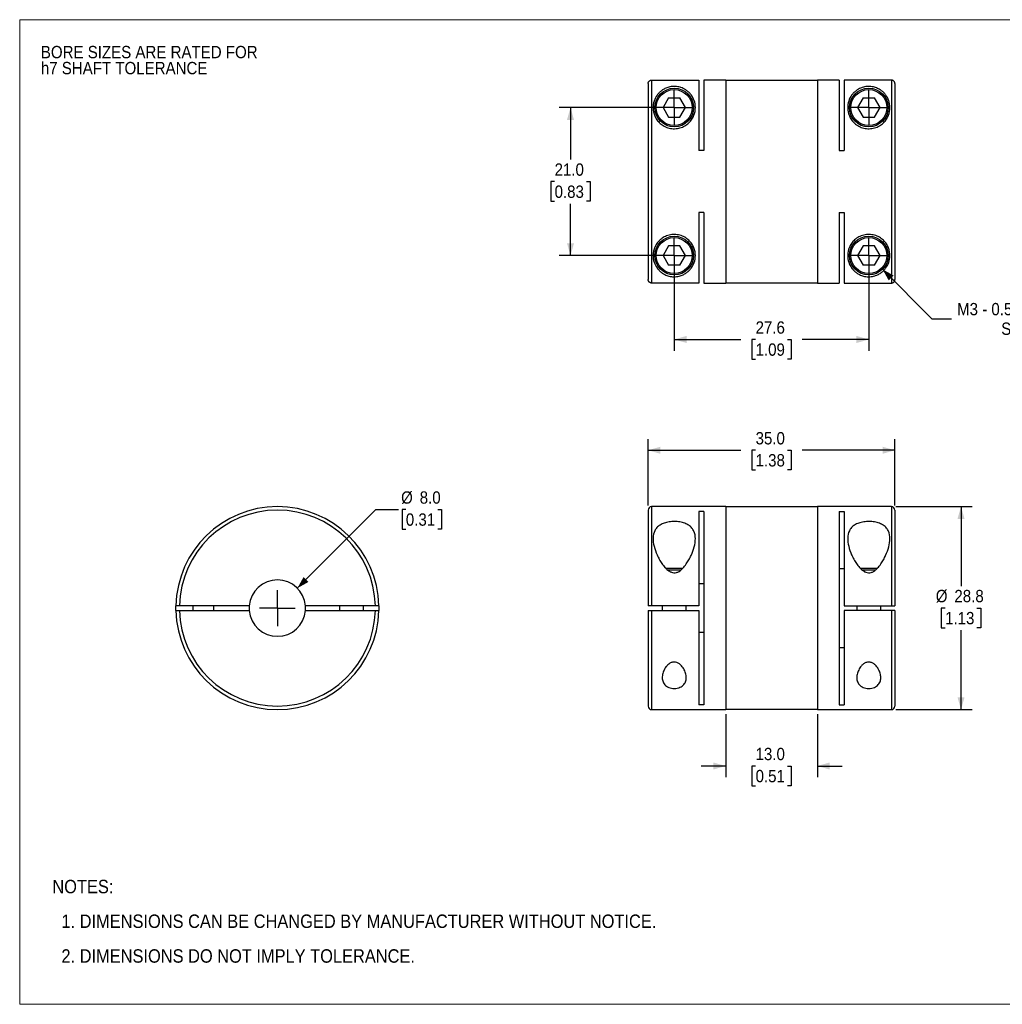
# Model space of a CAD drawing. Header units: millimetres. Extents: x 0 to 216, y 0 to 140.
# Tile 1 of 2: x 0 to 139, y 0 to 140. Entities that reach past the tile are written whole.
import ezdxf

# ---------------------------------------------------------------- set-up
doc = ezdxf.new("R2010")
doc.units = ezdxf.units.MM
doc.header["$LTSCALE"] = 0.5
doc.linetypes.add('SLD-Solid', pattern=[0])
doc.layers.add('SLD-0', color=7, linetype='SLD-Solid', lineweight=25)
doc.layers.add('TEXT', color=140, linetype='SLD-Solid', lineweight=25)
doc.styles.add('SLDTEXTSTYLE0', font='GOTHIC.TTF', dxfattribs={"width": 0.913})
doc.dimstyles.new('SLDDIMSTYLE0', dxfattribs={"dimtxt": 1.75, "dimasz": 1.75, "dimexe": 0, "dimexo": 0.0625, "dimgap": 0.4375, "dimtad": 0, "dimtih": 1, "dimtoh": 1, "dimdec": 1, "dimrnd": 1e-09, "dimzin": 4, "dimdsep": 46, "dimtxsty": 'SLDTEXTSTYLE0', "dimsah": 1, "dimcen": 0, "dimadec": 0, "dimazin": 1, "dimtfac": 1, "dimtdec": 1, "dimtofl": 0, "dimtmove": 0, "dimatfit": 3, "dimfxl": 0, "dimfrac": 2, "dimtolj": 1, "dimtzin": 12, "dimarcsym": 0})
doc.dimstyles.new('SLDDIMSTYLE1', dxfattribs={"dimtxt": 1.75, "dimasz": 1.75, "dimexe": 0, "dimexo": 0.0625, "dimgap": 0.4375, "dimtad": 0, "dimtih": 1, "dimtoh": 1, "dimdec": 1, "dimrnd": 1e-09, "dimzin": 4, "dimdsep": 46, "dimtxsty": 'SLDTEXTSTYLE0', "dimsah": 1, "dimcen": 0.09, "dimadec": 0, "dimazin": 1, "dimtfac": 1, "dimtdec": 1, "dimtmove": 0, "dimatfit": 0, "dimfxl": 0, "dimfrac": 2, "dimtolj": 1, "dimtzin": 12, "dimarcsym": 0})
doc.dimstyles.new('SLDDIMSTYLE2', dxfattribs={"dimtxt": 1.75, "dimasz": 1.75, "dimexe": 0, "dimexo": 0.0625, "dimgap": 0.4375, "dimtad": 0, "dimtih": 1, "dimtoh": 1, "dimdec": 1, "dimrnd": 1e-09, "dimzin": 4, "dimdsep": 46, "dimtxsty": 'SLDTEXTSTYLE0', "dimsah": 1, "dimcen": 0.09, "dimadec": 0, "dimazin": 1, "dimtfac": 1, "dimtdec": 1, "dimtofl": 0, "dimtmove": 0, "dimatfit": 3, "dimfxl": 0, "dimfrac": 2, "dimtolj": 1, "dimtzin": 12, "dimarcsym": 0})
doc.dimstyles.new('SLDDIMSTYLE3', dxfattribs={"dimtxt": 1.75, "dimasz": 1.75, "dimexe": 0, "dimexo": 0.0625, "dimgap": 0.4375, "dimtad": 0, "dimtih": 1, "dimtoh": 1, "dimdec": 1, "dimrnd": 1e-09, "dimzin": 12, "dimdsep": 46, "dimtxsty": 'SLDTEXTSTYLE0', "dimsah": 1, "dimcen": 0.09, "dimadec": 0, "dimazin": 3, "dimtfac": 1, "dimtdec": 1, "dimtofl": 0, "dimtmove": 0, "dimatfit": 3, "dimfxl": 0, "dimfrac": 2, "dimtolj": 1, "dimtzin": 12, "dimarcsym": 0})
doc.dimstyles.new('SLDDIMSTYLE4', dxfattribs={"dimtxt": 1.75, "dimasz": 1.75, "dimexe": 0, "dimexo": 0.0625, "dimgap": 0.4375, "dimtad": 0, "dimtih": 1, "dimtoh": 1, "dimdec": 1, "dimrnd": 1e-09, "dimzin": 12, "dimdsep": 46, "dimtxsty": 'SLDTEXTSTYLE0', "dimsah": 1, "dimcen": 0, "dimadec": 0, "dimazin": 3, "dimtfac": 1, "dimtdec": 1, "dimtofl": 0, "dimtmove": 0, "dimatfit": 3, "dimfxl": 0, "dimfrac": 2, "dimtolj": 1, "dimtzin": 12, "dimarcsym": 0})

# ---------------------------------------------------------------- blocks, each defined once
blk = doc.blocks.new('Block2')
at = {"color": 7, "linetype": 'SLD-Solid', "lineweight": 18}
for p, q in [((0, 139.7), (215.9, 139.7)), ((0, 139.7), (0, 0)), ((215.9, 139.7), (215.9, 0)), ((0, 0), (215.9, 0))]:
    blk.add_line(p, q, dxfattribs=at)
blk = doc.blocks.new('SW_NOTE_0_2')
at = {"layer": 'SLD-0', "color": 0, "char_height": 1.75, "attachment_point": 1, "style": 'SLDTEXTSTYLE0'}
for s, insert in [('BORE SIZES ARE RATED FOR ', (0, 2.24)), ('h7 SHAFT TOLERANCE', (0, -0.03))]:
    blk.add_mtext(s, dxfattribs=dict(at, insert=insert))
blk = doc.blocks.new('SW_NOTE_0_3')
at = {"layer": 'TEXT', "color": 0, "char_height": 1.905, "attachment_point": 1, "style": 'SLDTEXTSTYLE0'}
for s, insert in [('NOTES:', (0, 2.43)), ('  1. DIMENSIONS CAN BE CHANGED BY MANUFACTURER WITHOUT NOTICE.', (0, -2.49)), ('  2. DIMENSIONS DO NOT IMPLY TOLERANCE.', (0, -7.42))]:
    blk.add_mtext(s, dxfattribs=dict(at, insert=insert))
blk = doc.blocks.new('_D')
at = {"layer": 'SLD-0'}
for p, q in [((39.38, 59.04), (50.53, 70.19)), ((50.53, 70.19), (53.71, 70.19)), ((54.77, 70.19), (54.24, 70.19)), ((54.24, 70.19), (54.24, 67.41)), ((59.3, 70.19), (59.83, 70.19)), ((59.83, 70.19), (59.83, 67.41)), ((54.24, 67.41), (54.77, 67.41)), ((59.83, 67.41), (59.3, 67.41))]:
    blk.add_line(p, q, dxfattribs=at)
blk.add_solid([(39.38, 59.04), (40.97, 59.93), (40.27, 60.63)], dxfattribs=at)
at = {"layer": 'SLD-0', "char_height": 1.75, "attachment_point": 1, "style": 'SLDTEXTSTYLE0'}
for s, insert in [('%%c', (54.1, 72.78)), ('8.0', (56.74, 72.78)), ('0.31', (54.77, 69.65))]:
    blk.add_mtext(s, dxfattribs=dict(at, insert=insert))
blk = doc.blocks.new('SW_CENTERMARKSYMBOL_0')
at = {"layer": 'SLD-0', "color": 0}
for q in [(0, 2.54), (-2.54, 0), (0, -2.54), (2.54, 0)]:
    blk.add_line((0, 0), q, dxfattribs=at)
blk = doc.blocks.new('_D_1')
at = {"layer": 'SLD-0'}
for p, q in [((100.14, 41.18), (100.14, 32.23)), ((113.14, 41.18), (113.14, 32.23)), ((100.14, 33.81), (96.64, 33.81)), ((104.38, 33.8), (103.84, 33.8)), ((103.84, 33.8), (103.84, 31.02)), ((108.9, 33.8), (109.43, 33.8)), ((109.43, 33.8), (109.43, 31.02)), ((113.14, 33.81), (116.64, 33.81)), ((103.84, 31.02), (104.38, 31.02)), ((109.43, 31.02), (108.9, 31.02))]:
    blk.add_line(p, q, dxfattribs=at)
for points in [[(100.14, 33.81), (98.39, 34.31), (98.39, 33.31)], [(113.14, 33.81), (114.89, 33.31), (114.89, 34.31)]]:
    blk.add_solid(points, dxfattribs=at)
at = {"layer": 'SLD-0', "char_height": 1.75, "attachment_point": 1, "style": 'SLDTEXTSTYLE0'}
for s, insert in [('13.0', (104.38, 36.39)), ('0.51', (104.38, 33.26))]:
    blk.add_mtext(s, dxfattribs=dict(at, insert=insert))
blk = doc.blocks.new('_D_2')
at = {"layer": 'SLD-0'}
for p, q in [((89.14, 70.75), (89.14, 80.2)), ((124.14, 70.75), (124.14, 80.2)), ((89.14, 78.61), (102.31, 78.61)), ((104.38, 78.6), (103.84, 78.6)), ((103.84, 78.6), (103.84, 75.82)), ((108.9, 78.6), (109.43, 78.6)), ((109.43, 78.6), (109.43, 75.82)), ((124.14, 78.61), (110.97, 78.61)), ((103.84, 75.82), (104.38, 75.82)), ((109.43, 75.82), (108.9, 75.82))]:
    blk.add_line(p, q, dxfattribs=at)
for points in [[(89.14, 78.61), (90.89, 78.11), (90.89, 79.11)], [(124.14, 78.61), (122.39, 79.11), (122.39, 78.11)]]:
    blk.add_solid(points, dxfattribs=at)
at = {"layer": 'SLD-0', "char_height": 1.75, "attachment_point": 1, "style": 'SLDTEXTSTYLE0'}
for s, insert in [('35.0', (104.38, 81.19)), ('1.38', (104.38, 78.06))]:
    blk.add_mtext(s, dxfattribs=dict(at, insert=insert))
blk = doc.blocks.new('_D_3')
at = {"layer": 'SLD-0'}
for p, q in [((124.27, 70.61), (135.11, 70.61)), ((133.52, 70.61), (133.52, 59.35)), ((131.26, 56.21), (130.72, 56.21)), ((130.72, 56.21), (130.72, 53.43)), ((135.78, 56.21), (136.32, 56.21)), ((136.32, 56.21), (136.32, 53.43)), ((130.72, 53.43), (131.26, 53.43)), ((136.32, 53.43), (135.78, 53.43)), ((133.52, 41.81), (133.52, 53.08)), ((124.27, 41.81), (135.11, 41.81))]:
    blk.add_line(p, q, dxfattribs=at)
for points in [[(133.52, 70.61), (133.02, 68.86), (134.02, 68.86)], [(133.52, 41.81), (134.02, 43.56), (133.02, 43.56)]]:
    blk.add_solid(points, dxfattribs=at)
at = {"layer": 'SLD-0', "char_height": 1.75, "attachment_point": 1, "style": 'SLDTEXTSTYLE0'}
for s, insert in [('%%c', (129.94, 58.8)), ('28.8', (132.58, 58.8)), ('1.13', (131.26, 55.67))]:
    blk.add_mtext(s, dxfattribs=dict(at, insert=insert))
blk = doc.blocks.new('_D_5')
at = {"layer": 'SLD-0'}
for p, q in [((92.2, 127.23), (76.54, 127.23)), ((78.13, 127.23), (78.13, 119.88)), ((75.87, 116.72), (75.33, 116.72)), ((75.33, 116.72), (75.33, 113.94)), ((80.39, 116.72), (80.93, 116.72)), ((80.93, 116.72), (80.93, 113.94)), ((75.33, 113.94), (75.87, 113.94)), ((78.13, 106.23), (78.13, 113.58)), ((80.93, 113.94), (80.39, 113.94)), ((92.2, 106.23), (76.54, 106.23))]:
    blk.add_line(p, q, dxfattribs=at)
for points in [[(78.13, 127.23), (77.63, 125.48), (78.63, 125.48)], [(78.13, 106.23), (78.63, 107.98), (77.63, 107.98)]]:
    blk.add_solid(points, dxfattribs=at)
at = {"layer": 'SLD-0', "char_height": 1.75, "attachment_point": 1, "style": 'SLDTEXTSTYLE0'}
for s, insert in [('21.0', (75.87, 119.31)), ('0.83', (75.87, 116.17))]:
    blk.add_mtext(s, dxfattribs=dict(at, insert=insert))
blk = doc.blocks.new('_D_6')
at = {"layer": 'SLD-0'}
for p, q in [((92.84, 105.59), (92.84, 92.74)), ((120.44, 105.59), (120.44, 92.74)), ((92.84, 94.33), (102.31, 94.33)), ((104.38, 94.31), (103.84, 94.31)), ((103.84, 94.31), (103.84, 91.53)), ((108.9, 94.31), (109.43, 94.31)), ((109.43, 94.31), (109.43, 91.53)), ((120.44, 94.33), (110.97, 94.33)), ((103.84, 91.53), (104.38, 91.53)), ((109.43, 91.53), (108.9, 91.53))]:
    blk.add_line(p, q, dxfattribs=at)
for points in [[(92.84, 94.33), (94.59, 93.83), (94.59, 94.83)], [(120.44, 94.33), (118.69, 94.83), (118.69, 93.83)]]:
    blk.add_solid(points, dxfattribs=at)
at = {"layer": 'SLD-0', "char_height": 1.75, "attachment_point": 1, "style": 'SLDTEXTSTYLE0'}
for s, insert in [('27.6', (104.38, 96.9)), ('1.09', (104.38, 93.77))]:
    blk.add_mtext(s, dxfattribs=dict(at, insert=insert))
blk = doc.blocks.new('_D_7')
at = {"layer": 'SLD-0'}
for p, q in [((122.38, 104.29), (129.39, 97.28)), ((129.39, 97.28), (132.17, 97.28))]:
    blk.add_line(p, q, dxfattribs=at)
blk.add_solid([(122.38, 104.29), (123.27, 102.69), (123.97, 103.4)], dxfattribs=at)
at = {"layer": 'SLD-0', "char_height": 1.75, "attachment_point": 1, "style": 'SLDTEXTSTYLE0'}
for s, insert in [('M3 - 0.5 X 10MM', (132.96, 99.51)), ('SHCS', (139.22, 96.73))]:
    blk.add_mtext(s, dxfattribs=dict(at, insert=insert))
blk = doc.blocks.new('SW_CENTERMARKSYMBOL_2')
at = {"layer": 'SLD-0', "color": 0}
for q in [(0, 2.54), (-2.54, 0), (0, -2.54), (2.54, 0)]:
    blk.add_line((0, 0), q, dxfattribs=at)
blk = doc.blocks.new('SW_CENTERMARKSYMBOL_3')
at = {"layer": 'SLD-0', "color": 0}
for q in [(0, 2.54), (-2.54, 0), (0, -2.54), (2.54, 0)]:
    blk.add_line((0, 0), q, dxfattribs=at)
blk = doc.blocks.new('SW_CENTERMARKSYMBOL_4')
at = {"layer": 'SLD-0', "color": 0}
for q in [(0, 2.54), (-2.54, 0), (0, -2.54), (2.54, 0)]:
    blk.add_line((0, 0), q, dxfattribs=at)
blk = doc.blocks.new('SW_CENTERMARKSYMBOL_5')
at = {"layer": 'SLD-0', "color": 0}
for q in [(0, 2.54), (-2.54, 0), (0, -2.54), (2.54, 0)]:
    blk.add_line((0, 0), q, dxfattribs=at)

msp = doc.modelspace()

# ---------------------------------------------------------------- linework, layer by layer
for p, q in [((89.14, 130.63), (89.14, 102.83)), ((89.64, 131.13), (89.64, 102.33)), ((89.64, 131.13), (96.34, 131.13)), ((96.34, 131.13), (96.34, 121.13)), ((100.14, 131.13), (97.04, 131.13)), ((97.04, 131.13), (97.04, 121.13)), ((100.14, 131.13), (100.14, 102.33)), ((113.14, 131.08), (100.14, 131.08)), ((116.24, 131.13), (113.14, 131.13)), ((113.14, 131.13), (113.14, 102.33)), ((116.24, 131.13), (116.24, 121.13)), ((116.94, 131.13), (116.94, 121.13)), ((123.64, 131.13), (116.94, 131.13)), ((123.64, 131.13), (123.64, 102.33)), ((124.14, 130.63), (124.14, 102.83)), ((92.04, 128.6), (91.25, 127.23)), ((92.04, 128.6), (93.63, 128.6)), ((94.43, 127.23), (93.63, 128.6)), ((119.64, 128.6), (118.85, 127.23)), ((119.64, 128.6), (121.23, 128.6)), ((122.03, 127.23), (121.23, 128.6)), ((91.25, 127.23), (92.04, 125.85)), ((93.63, 125.85), (94.43, 127.23)), ((118.85, 127.23), (119.64, 125.85)), ((121.23, 125.85), (122.03, 127.23)), ((92.04, 125.85), (93.63, 125.85)), ((119.64, 125.85), (121.23, 125.85)), ((97.04, 121.13), (96.34, 121.13)), ((116.24, 121.13), (116.94, 121.13)), ((97.04, 112.33), (96.34, 112.33)), ((96.34, 112.33), (96.34, 102.33)), ((97.04, 112.33), (97.04, 102.33)), ((116.24, 112.33), (116.94, 112.33)), ((116.24, 112.33), (116.24, 102.33)), ((116.94, 112.33), (116.94, 102.33)), ((92.04, 107.6), (91.25, 106.23)), ((93.63, 107.6), (92.04, 107.6)), ((94.43, 106.23), (93.63, 107.6)), ((119.64, 107.6), (118.85, 106.23)), ((121.23, 107.6), (119.64, 107.6)), ((122.03, 106.23), (121.23, 107.6)), ((91.25, 106.23), (92.04, 104.85)), ((93.63, 104.85), (94.43, 106.23)), ((118.85, 106.23), (119.64, 104.85)), ((121.23, 104.85), (122.03, 106.23)), ((93.63, 104.85), (92.04, 104.85)), ((121.23, 104.85), (119.64, 104.85)), ((96.34, 102.33), (89.64, 102.33)), ((97.04, 102.33), (100.14, 102.33)), ((100.14, 102.38), (113.14, 102.38)), ((113.14, 102.33), (116.24, 102.33)), ((116.94, 102.33), (123.64, 102.33)), ((89.14, 70.11), (89.14, 56.56)), ((100.14, 70.61), (89.64, 70.61)), ((89.64, 70.61), (89.64, 56.56)), ((97.04, 69.93), (96.34, 69.93)), ((96.34, 69.93), (96.34, 56.56)), ((97.04, 69.93), (97.04, 42.5)), ((100.14, 70.61), (100.14, 41.81)), ((113.14, 70.56), (100.14, 70.56)), ((123.64, 70.61), (113.14, 70.61)), ((113.14, 70.61), (113.14, 41.81)), ((116.24, 69.93), (116.94, 69.93)), ((116.24, 69.93), (116.24, 42.5)), ((116.94, 69.93), (116.94, 56.56)), ((123.64, 70.61), (123.64, 56.56)), ((124.14, 70.11), (124.14, 56.56)), ((94.01, 61.81), (91.67, 61.81)), ((93.78, 61.61), (91.89, 61.61)), ((116.94, 61.79), (116.24, 61.79)), ((121.61, 61.81), (119.27, 61.81)), ((121.38, 61.61), (119.49, 61.61)), ((96.34, 59.7), (97.04, 59.7)), ((22.16, 55.86), (22.16, 56.56)), ((32.57, 56.56), (22.66, 56.56)), ((24.55, 56.56), (24.55, 55.86)), ((27.55, 55.86), (27.55, 56.56)), ((50.45, 56.56), (40.54, 56.56)), ((45.35, 56.56), (45.35, 55.86)), ((48.75, 55.86), (48.75, 56.56)), ((50.95, 56.56), (50.95, 55.86)), ((96.34, 56.56), (89.64, 56.56)), ((91.14, 56.56), (91.14, 55.86)), ((94.54, 55.86), (94.54, 56.56)), ((116.94, 56.56), (123.64, 56.56)), ((118.74, 56.56), (118.74, 55.86)), ((122.14, 55.86), (122.14, 56.56)), ((22.66, 55.86), (32.57, 55.86)), ((40.54, 55.86), (50.45, 55.86)), ((89.14, 55.86), (89.14, 42.31)), ((89.64, 55.86), (96.34, 55.86)), ((89.64, 55.86), (89.64, 41.81)), ((96.34, 55.86), (96.34, 42.5)), ((116.94, 55.86), (116.94, 42.5)), ((123.64, 55.86), (116.94, 55.86)), ((123.64, 55.86), (123.64, 41.81)), ((124.14, 55.86), (124.14, 42.31)), ((97.04, 52.73), (96.34, 52.73)), ((116.24, 50.64), (116.94, 50.64)), ((97.04, 42.5), (96.34, 42.5)), ((116.24, 42.5), (116.94, 42.5)), ((89.64, 41.81), (100.14, 41.81)), ((100.14, 41.86), (113.14, 41.86)), ((113.14, 41.81), (123.64, 41.81))]:
    msp.add_line(p, q)
at = {"flags": 128}
for points in [[(32.57, 56.56), (32.55, 56.21), (32.57, 55.86)], [(40.54, 55.86), (40.55, 56.21), (40.54, 56.56)]]:
    msp.add_lwpolyline(points, dxfattribs=at)
for centre, radius in [((92.84, 127.23), 2.75), ((120.44, 127.23), 2.75), ((92.84, 127.23), 2.55), ((120.44, 127.23), 2.55), ((92.84, 106.23), 2.75), ((120.44, 106.23), 2.75), ((92.84, 106.23), 2.55), ((120.44, 106.23), 2.55)]:
    msp.add_circle(centre, radius)
for centre, radius, start, end in [((36.55, 56.21), 14.4, 1.3927, 178.6073), ((36.55, 56.21), 13.9, 1.4429, 178.5571), ((89.64, 70.11), 0.5, 90, 180), ((123.64, 70.11), 0.5, 0, 90), ((36.55, 56.21), 4, 5.0198, 174.9802), ((36.55, 56.21), 14.4, 181.3927, 358.6073), ((36.55, 56.21), 13.9, 181.4429, 358.5571), ((36.55, 56.21), 4, 185.0198, 354.9802), ((89.64, 42.31), 0.5, 180, 270), ((123.64, 42.31), 0.5, 270, 0)]:
    msp.add_arc(centre, radius, start, end)
for points, knots in [([(89.14, 130.63), (89.14, 130.65), (89.14, 130.69), (89.15, 130.75), (89.18, 130.83), (89.22, 130.9), (89.28, 130.98), (89.36, 131.04), (89.45, 131.09), (89.54, 131.12), (89.61, 131.12), (89.64, 131.13)], [0, 0, 0, 0, 0.0824008, 0.1652583, 0.2499862, 0.3741461, 0.5000461, 0.6230375, 0.7502156, 0.8750464, 1, 1, 1, 1]), ([(95.84, 127.23), (95.84, 126.88), (95.75, 126.32), (95.37, 125.57), (94.94, 125.05), (94.36, 124.61), (93.67, 124.31), (92.9, 124.2), (92.12, 124.28), (91.41, 124.56), (90.81, 124.98), (90.36, 125.49), (89.96, 126.23), (89.78, 127.18), (89.94, 128.18), (90.3, 128.88), (90.7, 129.35), (91.01, 129.61), (91.28, 129.8), (91.52, 129.93), (91.77, 130.04), (92.07, 130.14), (92.4, 130.21), (92.78, 130.24), (93.16, 130.22), (93.51, 130.16), (93.82, 130.07), (94.08, 129.96), (94.33, 129.84), (94.61, 129.66), (94.93, 129.4), (95.34, 128.94), (95.72, 128.24), (95.84, 127.58), (95.84, 127.23)], [0, 0, 0, 0, 0.062331, 0.093569, 0.124903, 0.156184, 0.187314, 0.218584, 0.249897, 0.281236, 0.312595, 0.343953, 0.375276, 0.437574, 0.499883, 0.56222, 0.594122, 0.624405, 0.640696, 0.655782, 0.672457, 0.687166, 0.703813, 0.71858, 0.733534, 0.750026, 0.764694, 0.781447, 0.796489, 0.812849, 0.843082, 0.875204, 0.937529, 1, 1, 1, 1]), ([(123.44, 127.23), (123.44, 126.88), (123.35, 126.32), (122.97, 125.57), (122.54, 125.05), (121.96, 124.61), (121.27, 124.31), (120.5, 124.2), (119.72, 124.28), (119.01, 124.56), (118.41, 124.98), (117.96, 125.49), (117.56, 126.23), (117.38, 127.18), (117.54, 128.18), (117.9, 128.88), (118.3, 129.35), (118.61, 129.61), (118.88, 129.8), (119.12, 129.93), (119.37, 130.04), (119.67, 130.14), (120, 130.21), (120.38, 130.24), (120.76, 130.22), (121.11, 130.16), (121.42, 130.07), (121.68, 129.96), (121.93, 129.84), (122.21, 129.66), (122.53, 129.4), (122.94, 128.94), (123.32, 128.24), (123.44, 127.58), (123.44, 127.23)], [0, 0, 0, 0, 0.062331, 0.093569, 0.124903, 0.156184, 0.187314, 0.218584, 0.249897, 0.281236, 0.312595, 0.343953, 0.375276, 0.437574, 0.499883, 0.56222, 0.594122, 0.624405, 0.640696, 0.655782, 0.672457, 0.687166, 0.703813, 0.71858, 0.733534, 0.750026, 0.764694, 0.781447, 0.796489, 0.812849, 0.843082, 0.875204, 0.937529, 1, 1, 1, 1]), ([(124.14, 130.63), (124.14, 130.65), (124.14, 130.7), (124.12, 130.77), (124.1, 130.83), (124.06, 130.89), (124.03, 130.94), (123.98, 130.99), (123.94, 131.03), (123.89, 131.06), (123.84, 131.09), (123.79, 131.1), (123.74, 131.12), (123.69, 131.12), (123.65, 131.13), (123.64, 131.13)], [0, 0, 0, 0, 0.093176, 0.183643, 0.271402, 0.356453, 0.438795, 0.518428, 0.595352, 0.669567, 0.741072, 0.809868, 0.875954, 0.939332, 1, 1, 1, 1]), ([(95.84, 106.23), (95.84, 105.88), (95.72, 105.22), (95.34, 104.53), (94.93, 104.06), (94.61, 103.8), (94.33, 103.62), (94.09, 103.5), (93.83, 103.39), (93.52, 103.3), (93.17, 103.24), (92.79, 103.22), (92.41, 103.25), (92.08, 103.32), (91.78, 103.42), (91.52, 103.53), (91.29, 103.66), (91.01, 103.84), (90.7, 104.1), (90.3, 104.58), (89.94, 105.28), (89.78, 106.28), (89.96, 107.22), (90.36, 107.96), (90.81, 108.47), (91.4, 108.9), (92.11, 109.17), (92.88, 109.26), (93.66, 109.15), (94.36, 108.85), (94.93, 108.42), (95.36, 107.89), (95.75, 107.15), (95.84, 106.58), (95.84, 106.23)], [0, 0, 0, 0, 0.0621774, 0.1245576, 0.1566682, 0.1869081, 0.2031849, 0.2181663, 0.2349146, 0.2495908, 0.266066, 0.2809824, 0.2957537, 0.312387, 0.3270847, 0.3437627, 0.3588089, 0.3750692, 0.4054768, 0.4375446, 0.4997923, 0.5621241, 0.6244327, 0.6557758, 0.6870083, 0.7181971, 0.7494845, 0.7807633, 0.8120685, 0.8433929, 0.8747496, 0.9061484, 0.9375546, 1, 1, 1, 1]), ([(123.44, 106.23), (123.44, 105.88), (123.32, 105.22), (122.94, 104.53), (122.53, 104.06), (122.21, 103.8), (121.93, 103.62), (121.69, 103.5), (121.43, 103.39), (121.12, 103.3), (120.77, 103.24), (120.39, 103.22), (120.01, 103.25), (119.68, 103.32), (119.38, 103.42), (119.12, 103.53), (118.89, 103.66), (118.61, 103.84), (118.3, 104.1), (117.9, 104.58), (117.54, 105.28), (117.38, 106.28), (117.56, 107.22), (117.96, 107.96), (118.41, 108.47), (119, 108.9), (119.71, 109.17), (120.48, 109.26), (121.26, 109.15), (121.96, 108.85), (122.53, 108.42), (122.96, 107.89), (123.35, 107.15), (123.44, 106.58), (123.44, 106.23)], [0, 0, 0, 0, 0.062177, 0.124558, 0.156668, 0.186908, 0.203185, 0.218166, 0.234915, 0.249591, 0.266066, 0.280982, 0.295754, 0.312387, 0.327085, 0.343763, 0.358809, 0.375069, 0.405477, 0.437545, 0.499792, 0.562124, 0.624433, 0.655776, 0.687008, 0.718197, 0.749485, 0.780763, 0.812069, 0.843393, 0.87475, 0.906148, 0.937555, 1, 1, 1, 1]), ([(89.64, 102.33), (89.62, 102.33), (89.57, 102.34), (89.51, 102.35), (89.44, 102.37), (89.36, 102.42), (89.28, 102.48), (89.22, 102.55), (89.17, 102.64), (89.14, 102.74), (89.14, 102.8), (89.14, 102.83)], [0, 0, 0, 0, 0.082022, 0.164795, 0.249732, 0.374189, 0.499753, 0.622473, 0.749595, 0.87481, 1, 1, 1, 1]), ([(123.64, 102.33), (123.66, 102.33), (123.71, 102.34), (123.78, 102.35), (123.86, 102.38), (123.93, 102.42), (123.99, 102.48), (124.05, 102.55), (124.1, 102.63), (124.13, 102.73), (124.14, 102.8), (124.14, 102.83)], [0, 0, 0, 0, 0.0885262, 0.1827009, 0.2825236, 0.3879935, 0.4991095, 0.61587, 0.7382733, 0.8663174, 1, 1, 1, 1]), ([(95.84, 66.07), (95.84, 65.69), (95.72, 64.91), (95.34, 63.88), (94.93, 63.07), (94.61, 62.56), (94.33, 62.18), (94.09, 61.9), (93.83, 61.64), (93.52, 61.41), (93.17, 61.25), (92.79, 61.2), (92.41, 61.29), (92.08, 61.47), (91.78, 61.7), (91.52, 61.97), (91.29, 62.25), (91.01, 62.64), (90.7, 63.15), (90.3, 63.96), (89.94, 64.99), (89.78, 66.16), (89.96, 67.05), (90.36, 67.64), (90.81, 68.02), (91.4, 68.3), (92.11, 68.47), (92.88, 68.53), (93.66, 68.46), (94.36, 68.27), (94.93, 67.98), (95.36, 67.59), (95.75, 66.98), (95.84, 66.44), (95.84, 66.07)], [0, 0, 0, 0, 0.0621774, 0.1245576, 0.1566682, 0.1869081, 0.2031849, 0.2181663, 0.2349146, 0.2495908, 0.266066, 0.2809824, 0.2957537, 0.312387, 0.3270847, 0.3437627, 0.3588089, 0.3750692, 0.4054768, 0.4375446, 0.4997923, 0.5621241, 0.6244327, 0.6557758, 0.6870083, 0.7181971, 0.7494845, 0.7807633, 0.8120685, 0.8433929, 0.8747496, 0.9061484, 0.9375546, 1, 1, 1, 1]), ([(123.44, 66.07), (123.44, 65.69), (123.32, 64.91), (122.94, 63.88), (122.53, 63.07), (122.21, 62.56), (121.93, 62.18), (121.69, 61.9), (121.43, 61.64), (121.12, 61.41), (120.77, 61.25), (120.39, 61.2), (120.01, 61.29), (119.68, 61.47), (119.38, 61.7), (119.12, 61.97), (118.89, 62.25), (118.61, 62.64), (118.3, 63.15), (117.9, 63.96), (117.54, 64.99), (117.38, 66.16), (117.56, 67.05), (117.96, 67.64), (118.41, 68.02), (119, 68.3), (119.71, 68.47), (120.48, 68.53), (121.26, 68.46), (121.96, 68.27), (122.53, 67.98), (122.96, 67.59), (123.35, 66.98), (123.44, 66.44), (123.44, 66.07)], [0, 0, 0, 0, 0.062177, 0.124558, 0.156668, 0.186908, 0.203185, 0.218166, 0.234915, 0.249591, 0.266066, 0.280982, 0.295754, 0.312387, 0.327085, 0.343763, 0.358809, 0.375069, 0.405477, 0.437545, 0.499792, 0.562124, 0.624433, 0.655776, 0.687008, 0.718197, 0.749485, 0.780763, 0.812069, 0.843393, 0.87475, 0.906148, 0.937555, 1, 1, 1, 1]), ([(22.66, 56.56), (22.64, 56.56), (22.59, 56.56), (22.53, 56.56), (22.46, 56.56), (22.38, 56.56), (22.3, 56.56), (22.24, 56.56), (22.19, 56.56), (22.16, 56.56), (22.16, 56.56), (22.16, 56.56)], [0, 0, 0, 0, 0.0824008, 0.1652583, 0.2499862, 0.3741461, 0.5000461, 0.6230375, 0.7502156, 0.8750464, 1, 1, 1, 1]), ([(50.95, 56.56), (50.95, 56.56), (50.95, 56.56), (50.93, 56.56), (50.91, 56.56), (50.87, 56.56), (50.81, 56.56), (50.73, 56.56), (50.64, 56.56), (50.55, 56.56), (50.48, 56.56), (50.45, 56.56)], [0, 0, 0, 0, 0.082022, 0.164795, 0.249732, 0.374189, 0.499753, 0.622473, 0.749595, 0.87481, 1, 1, 1, 1]), ([(89.64, 56.56), (89.62, 56.56), (89.57, 56.56), (89.51, 56.56), (89.44, 56.56), (89.36, 56.56), (89.28, 56.56), (89.22, 56.56), (89.17, 56.56), (89.14, 56.56), (89.14, 56.56), (89.14, 56.56)], [0, 0, 0, 0, 0.082022, 0.164795, 0.249732, 0.374189, 0.499753, 0.622473, 0.749595, 0.87481, 1, 1, 1, 1]), ([(123.64, 56.56), (123.66, 56.56), (123.71, 56.56), (123.78, 56.56), (123.86, 56.56), (123.93, 56.56), (123.99, 56.56), (124.05, 56.56), (124.1, 56.56), (124.13, 56.56), (124.14, 56.56), (124.14, 56.56)], [0, 0, 0, 0, 0.0885262, 0.1827009, 0.2825236, 0.3879935, 0.4991095, 0.61587, 0.7382733, 0.8663174, 1, 1, 1, 1]), ([(22.16, 55.86), (22.16, 55.86), (22.16, 55.86), (22.17, 55.86), (22.2, 55.86), (22.24, 55.86), (22.3, 55.86), (22.38, 55.86), (22.47, 55.86), (22.56, 55.86), (22.63, 55.86), (22.66, 55.86)], [0, 0, 0, 0, 0.082045, 0.164921, 0.250042, 0.374855, 0.500612, 0.6233, 0.750655, 0.875494, 1, 1, 1, 1]), ([(50.45, 55.86), (50.47, 55.86), (50.51, 55.86), (50.58, 55.86), (50.65, 55.86), (50.73, 55.86), (50.8, 55.86), (50.87, 55.86), (50.91, 55.86), (50.94, 55.86), (50.95, 55.86), (50.95, 55.86)], [0, 0, 0, 0, 0.082035, 0.164766, 0.249601, 0.374082, 0.499794, 0.622658, 0.749934, 0.875006, 1, 1, 1, 1]), ([(89.14, 55.86), (89.14, 55.86), (89.14, 55.86), (89.15, 55.86), (89.18, 55.86), (89.22, 55.86), (89.28, 55.86), (89.36, 55.86), (89.45, 55.86), (89.54, 55.86), (89.61, 55.86), (89.64, 55.86)], [0, 0, 0, 0, 0.082035, 0.164766, 0.249601, 0.374082, 0.499794, 0.622658, 0.749934, 0.875006, 1, 1, 1, 1]), ([(124.14, 55.86), (124.14, 55.86), (124.14, 55.86), (124.12, 55.86), (124.1, 55.86), (124.06, 55.86), (124.03, 55.86), (123.98, 55.86), (123.94, 55.86), (123.89, 55.86), (123.84, 55.86), (123.79, 55.86), (123.74, 55.86), (123.69, 55.86), (123.65, 55.86), (123.64, 55.86)], [0, 0, 0, 0, 0.093176, 0.183643, 0.271402, 0.356453, 0.438795, 0.518428, 0.595352, 0.669567, 0.741072, 0.809868, 0.875954, 0.939332, 1, 1, 1, 1]), ([(94.54, 46.36), (94.54, 46.16), (94.49, 45.85), (94.31, 45.5), (94.1, 45.25), (93.82, 45.05), (93.48, 44.9), (93.08, 44.81), (92.65, 44.81), (92.24, 44.89), (91.89, 45.03), (91.6, 45.23), (91.32, 45.55), (91.13, 46.02), (91.13, 46.63), (91.3, 47.26), (91.59, 47.79), (91.91, 48.16), (92.22, 48.4), (92.54, 48.54), (92.82, 48.57), (93.1, 48.55), (93.42, 48.42), (93.84, 48.1), (94.21, 47.61), (94.47, 46.98), (94.54, 46.56), (94.54, 46.36)], [0, 0, 0, 0, 0.062148, 0.09433, 0.124751, 0.156944, 0.187447, 0.218637, 0.249893, 0.281264, 0.312661, 0.343114, 0.375401, 0.437749, 0.499998, 0.562425, 0.624785, 0.658051, 0.687478, 0.718793, 0.734541, 0.75022, 0.781578, 0.812915, 0.875288, 0.937399, 1, 1, 1, 1]), ([(120.44, 48.56), (120.51, 48.56), (120.65, 48.55), (120.91, 48.47), (121.21, 48.3), (121.48, 48.03), (121.78, 47.64), (122.03, 47.12), (122.16, 46.49), (122.12, 45.89), (121.88, 45.43), (121.56, 45.14), (121.24, 44.96), (120.86, 44.84), (120.44, 44.8), (120.02, 44.84), (119.64, 44.96), (119.32, 45.14), (118.99, 45.43), (118.76, 45.89), (118.71, 46.49), (118.85, 47.12), (119.1, 47.64), (119.39, 48.03), (119.67, 48.3), (119.96, 48.47), (120.23, 48.55), (120.37, 48.56), (120.44, 48.56)], [0, 0, 0, 0, 0.015418, 0.031441, 0.06276, 0.094106, 0.125328, 0.187565, 0.250032, 0.312319, 0.374626, 0.405996, 0.437275, 0.468448, 0.499758, 0.531104, 0.562499, 0.593915, 0.62516, 0.68751, 0.74987, 0.812281, 0.8745, 0.905887, 0.937283, 0.968603, 0.984339, 1, 1, 1, 1])]:
    msp.add_open_spline(points, degree=3, knots=knots)

# ---------------------------------------------------------------- block references
at = {"color": 7, "linetype": 'Continuous'}
msp.add_blockref('Block2', (0, 0), dxfattribs=at)
at = {"layer": 'SLD-0'}
for name, p in [('SW_NOTE_0_2', (3, 133.74)), ('SW_CENTERMARKSYMBOL_5', (92.84, 127.23)), ('SW_CENTERMARKSYMBOL_2', (120.44, 127.23)), ('SW_CENTERMARKSYMBOL_3', (92.84, 106.23)), ('SW_CENTERMARKSYMBOL_4', (120.44, 106.23)), ('SW_CENTERMARKSYMBOL_0', (36.55, 56.21))]:
    msp.add_blockref(name, p, dxfattribs=at)
at = {"layer": 'TEXT'}
msp.add_blockref('SW_NOTE_0_3', (4.63, 15.23), dxfattribs=at)

# ---------------------------------------------------------------- dimensions: what is measured, and where the dimension line sits
at = {"layer": 'SLD-0'}
for base, p1, p2, angle, picture, middle in [((78.13, 106.23), (92.84, 127.23), (92.84, 106.23), 90, '_D_5', (78.13, 116.73)), ((124.14, 78.61), (89.14, 70.11), (124.14, 70.11), 0, '_D_2', (106.64, 78.61))]:
    dim = msp.add_linear_dim(base=base, p1=p1, p2=p2, angle=angle, dimstyle='SLDDIMSTYLE2', dxfattribs=at)
    dim.commit()
    dim.dimension.update_dxf_attribs({"geometry": picture, "text_midpoint": middle, "dimtype": 160})
dim = msp.add_diameter_dim_2p(p1=(118.49, 108.17), p2=(122.38, 104.29), text='M3 - 0.5 X 10MM\\PSHCS', dimstyle='SLDDIMSTYLE4', override={"dimpost": '<>'}, dxfattribs=at)
dim.commit()
dim.dimension.update_dxf_attribs({"geometry": '_D_7', "text_midpoint": (142.13, 97.28), "dimtype": 163})
for base, p1, p2, dimstyle, picture, middle in [((120.44, 94.33), (92.84, 106.23), (120.44, 106.23), 'SLDDIMSTYLE3', '_D_6', (106.64, 94.33)), ((113.14, 33.81), (100.14, 41.81), (113.14, 41.81), 'SLDDIMSTYLE1', '_D_1', (106.64, 33.81))]:
    dim = msp.add_linear_dim(base=base, p1=p1, p2=p2, dimstyle=dimstyle, dxfattribs=at)
    dim.commit()
    dim.dimension.update_dxf_attribs({"geometry": picture, "text_midpoint": middle, "dimtype": 160})
dim = msp.add_diameter_dim_2p(p1=(33.73, 53.38), p2=(39.38, 59.04), dimstyle='SLDDIMSTYLE0', dxfattribs=at)
dim.commit()
dim.dimension.update_dxf_attribs({"geometry": '_D', "text_midpoint": (57.03, 70.19), "dimtype": 163})
dim = msp.add_linear_dim(base=(133.52, 41.81), p1=(123.64, 70.61), p2=(123.64, 41.81), angle=90, text='%%c<>', dimstyle='SLDDIMSTYLE3', dxfattribs=at)
dim.commit()
dim.dimension.update_dxf_attribs({"geometry": '_D_3', "text_midpoint": (133.52, 56.21), "dimtype": 160})

doc.saveas('drawing.dxf')
